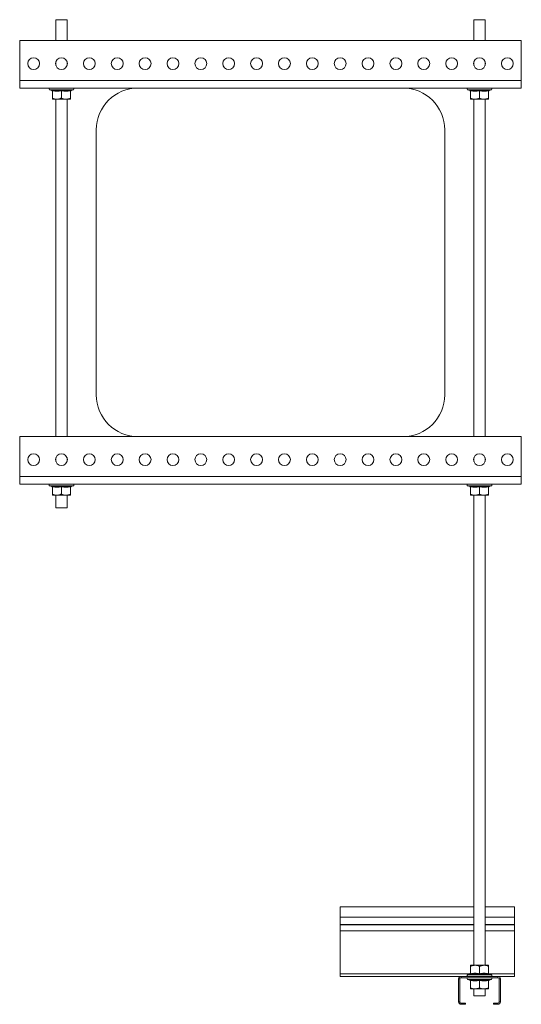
# Model space of a CAD drawing. Header units: millimetres. Extents: x 8 to 1008, y -1753 to -54.
# Tile 6 of 6: x 648 to 1008, y -760 to -54. Entities that reach past the tile are written whole.
import ezdxf

# ---------------------------------------------------------------- set-up
doc = ezdxf.new("R2010")
doc.units = ezdxf.units.MM

msp = doc.modelspace()

# ---------------------------------------------------------------- linework, layer by layer
at = {"color": 7, "linetype": 'Continuous', "lineweight": 15}
for p, q in [((673.99, -53.93), (673.99, -68.93)), ((673.99, -53.93), (681.69, -53.93)), ((681.69, -53.93), (681.99, -53.93)), ((681.99, -68.93), (681.99, -53.93)), ((973.99, -53.93), (973.99, -68.93)), ((981.99, -53.93), (973.99, -53.93)), ((981.99, -68.93), (981.99, -53.93)), ((1007.99, -68.93), (647.99, -68.93)), ((647.99, -68.93), (647.99, -97.43)), ((1007.99, -68.93), (1007.99, -97.43)), ((673.99, -83.99), (673.99, -86.86)), ((681.99, -86.86), (681.99, -83.99)), ((973.99, -83.99), (973.99, -86.86)), ((981.99, -86.86), (981.99, -83.99)), ((1007.99, -97.43), (647.99, -97.43)), ((647.99, -97.43), (647.99, -102.93)), ((1007.99, -97.43), (1007.99, -102.93)), ((732.99, -102.93), (647.99, -102.93)), ((669.45, -104.13), (671.17, -104.75)), ((671.17, -104.73), (671.18, -104.73)), ((671.49, -104.86), (671.49, -110.13)), ((677.99, -104.86), (677.99, -110.13)), ((684.49, -104.86), (684.49, -110.13)), ((684.81, -104.69), (684.81, -104.7)), ((684.83, -104.75), (686.54, -104.13)), ((922.99, -102.93), (732.99, -102.93)), ((1007.99, -102.93), (922.99, -102.93)), ((969.45, -104.13), (971.17, -104.75)), ((971.17, -104.73), (971.18, -104.73)), ((971.49, -104.86), (971.49, -110.13)), ((977.99, -104.86), (977.99, -110.13)), ((984.49, -104.86), (984.49, -110.13)), ((984.81, -104.69), (984.81, -104.7)), ((984.83, -104.75), (986.54, -104.13)), ((671.49, -110.93), (674.74, -110.93)), ((673.99, -110.93), (673.99, -352.93)), ((674.74, -110.93), (681.24, -110.93)), ((684.49, -110.93), (681.24, -110.93)), ((681.99, -352.93), (681.99, -110.93)), ((971.49, -110.93), (974.74, -110.93)), ((973.99, -110.93), (973.99, -352.93)), ((974.74, -110.93), (981.24, -110.93)), ((984.49, -110.93), (981.24, -110.93)), ((981.99, -352.93), (981.99, -110.93)), ((702.99, -132.93), (702.99, -322.93)), ((952.99, -322.93), (952.99, -132.93)), ((647.99, -381.43), (647.99, -352.93)), ((647.99, -352.93), (732.99, -352.93)), ((732.99, -352.93), (922.99, -352.93)), ((922.99, -352.93), (1007.99, -352.93)), ((1007.99, -381.43), (1007.99, -352.93)), ((673.99, -367.99), (673.99, -370.86)), ((681.99, -370.86), (681.99, -367.99)), ((973.99, -367.99), (973.99, -370.86)), ((981.99, -370.86), (981.99, -367.99)), ((647.99, -381.43), (1007.99, -381.43)), ((647.99, -386.93), (647.99, -381.43)), ((647.99, -386.93), (1007.99, -386.93)), ((669.45, -388.13), (671.17, -388.75)), ((684.83, -388.75), (686.54, -388.13)), ((969.45, -388.13), (971.17, -388.75)), ((984.83, -388.75), (986.54, -388.13)), ((1007.99, -386.93), (1007.99, -381.43)), ((671.17, -388.73), (671.18, -388.73)), ((671.49, -388.86), (671.49, -394.13)), ((671.49, -394.93), (674.74, -394.93)), ((673.99, -394.93), (673.99, -403.93)), ((674.74, -394.93), (681.24, -394.93)), ((677.99, -388.86), (677.99, -394.13)), ((684.49, -394.93), (681.24, -394.93)), ((681.99, -403.93), (681.99, -394.93)), ((684.49, -388.86), (684.49, -394.13)), ((684.81, -388.69), (684.81, -388.7)), ((971.17, -388.73), (971.18, -388.73)), ((971.49, -388.86), (971.49, -394.13)), ((971.49, -394.93), (974.74, -394.93)), ((973.99, -394.93), (973.99, -732.03)), ((974.74, -394.93), (981.24, -394.93)), ((977.99, -388.86), (977.99, -394.13)), ((984.49, -394.93), (981.24, -394.93)), ((981.99, -732.03), (981.99, -394.93)), ((984.49, -388.86), (984.49, -394.13)), ((984.81, -388.69), (984.81, -388.7)), ((673.99, -403.93), (681.69, -403.93)), ((681.69, -403.93), (681.99, -403.93)), ((973.99, -690.03), (877.99, -690.03)), ((877.99, -690.03), (877.99, -697.48)), ((1002.99, -690.03), (981.99, -690.03)), ((1002.99, -690.03), (1002.99, -697.48)), ((877.99, -697.48), (877.99, -702.79)), ((1002.99, -697.48), (1002.99, -702.79)), ((877.99, -702.79), (877.99, -703.15)), ((877.99, -703.15), (877.99, -707.29)), ((1002.99, -702.79), (1002.99, -703.15)), ((1002.99, -703.15), (1002.99, -707.29)), ((877.99, -707.29), (877.99, -738.13)), ((1002.99, -707.29), (1002.99, -738.13)), ((974.74, -732.03), (971.49, -732.03)), ((971.49, -738.09), (971.49, -732.83)), ((981.24, -732.03), (974.74, -732.03)), ((977.99, -738.09), (977.99, -732.83)), ((984.49, -732.03), (981.24, -732.03)), ((984.49, -738.09), (984.49, -732.83)), ((877.99, -738.13), (877.99, -740.03)), ((877.99, -740.03), (964.79, -740.03)), ((964.79, -740.03), (964.79, -740.93)), ((991.19, -740.03), (964.79, -740.03)), ((991.19, -740.93), (964.79, -740.93)), ((971.17, -738.2), (969.45, -738.83)), ((971.17, -738.22), (971.18, -738.22)), ((984.81, -738.27), (984.81, -738.25)), ((986.54, -738.83), (984.83, -738.21)), ((991.19, -740.93), (991.19, -740.03)), ((991.19, -740.03), (1002.99, -740.03)), ((1002.99, -738.13), (1002.99, -740.03)), ((963.89, -741.83), (962.99, -741.83)), ((962.99, -741.83), (962.99, -758.23)), ((963.89, -741.83), (963.89, -758.23)), ((969.45, -742.13), (971.17, -742.75)), ((971.17, -742.73), (971.18, -742.73)), ((971.49, -742.86), (971.49, -748.13)), ((977.99, -742.86), (977.99, -748.13)), ((984.49, -742.86), (984.49, -748.13)), ((984.81, -742.69), (984.81, -742.7)), ((984.83, -742.75), (986.54, -742.13)), ((992.99, -741.83), (992.09, -741.83)), ((992.09, -758.23), (992.09, -741.83)), ((992.99, -758.23), (992.99, -741.83)), ((971.49, -748.93), (974.74, -748.93)), ((973.99, -748.93), (973.99, -753.93)), ((981.99, -753.93), (973.99, -753.93)), ((974.74, -748.93), (981.24, -748.93)), ((984.49, -748.93), (981.24, -748.93)), ((981.99, -753.93), (981.99, -748.93)), ((962.99, -758.23), (963.89, -758.23)), ((964.79, -759.13), (964.79, -760.03)), ((964.79, -759.13), (967.99, -759.13)), ((964.79, -760.03), (967.99, -760.03)), ((967.99, -759.13), (967.99, -760.03)), ((987.99, -760.03), (987.99, -759.13)), ((987.99, -759.13), (991.19, -759.13)), ((987.99, -760.03), (991.19, -760.03)), ((991.19, -760.03), (991.19, -759.13)), ((992.09, -758.23), (992.99, -758.23))]:
    msp.add_line(p, q, dxfattribs=at)
at = {"color": 8, "linetype": 'Continuous', "lineweight": 15}
for p, q in [((686.54, -104.13), (669.45, -104.13)), ((986.54, -104.13), (969.45, -104.13)), ((686.54, -388.13), (669.45, -388.13)), ((986.54, -388.13), (969.45, -388.13)), ((877.99, -697.48), (973.99, -697.48)), ((981.99, -697.48), (1002.99, -697.48)), ((877.99, -702.79), (973.99, -702.79)), ((877.99, -703.15), (973.99, -703.15)), ((981.99, -702.79), (1002.99, -702.79)), ((981.99, -703.15), (1002.99, -703.15)), ((877.99, -707.29), (973.99, -707.29)), ((981.99, -707.29), (1002.99, -707.29)), ((877.99, -738.13), (971.31, -738.13)), ((969.45, -738.83), (986.54, -738.83)), ((984.68, -738.13), (1002.99, -738.13)), ((986.54, -742.13), (969.45, -742.13))]:
    msp.add_line(p, q, dxfattribs=at)
at = {"color": 7, "linetype": 'Continuous', "lineweight": 15}
for centre in [(657.99, -85.43), (677.99, -85.43), (697.99, -85.43), (717.99, -85.43), (737.99, -85.43), (757.99, -85.43), (777.99, -85.43), (797.99, -85.43), (817.99, -85.43), (837.99, -85.43), (857.99, -85.43), (877.99, -85.43), (897.99, -85.43), (917.99, -85.43), (937.99, -85.43), (957.99, -85.43), (977.99, -85.43), (997.99, -85.43), (657.99, -369.43), (677.99, -369.43), (697.99, -369.43), (717.99, -369.43), (737.99, -369.43), (757.99, -369.43), (777.99, -369.43), (797.99, -369.43), (817.99, -369.43), (837.99, -369.43), (857.99, -369.43), (877.99, -369.43), (897.99, -369.43), (917.99, -369.43), (937.99, -369.43), (957.99, -369.43), (977.99, -369.43), (997.99, -369.43)]:
    msp.add_circle(centre, 4.25, dxfattribs=at)
for centre, radius, start, end in [((669.66, -103.55), 0.619, 90, 250), ((671.01, -105.2), 0.48, 6.65908, 71.29798), ((684.97, -105.2), 0.48, 107.67491, 173.37119), ((686.32, -103.55), 0.619, 290, 90), ((732.99, -132.93), 30, 90, 180), ((922.99, -132.93), 30, 0, 90), ((969.66, -103.55), 0.619, 90, 250), ((971.01, -105.2), 0.48, 6.65908, 71.29798), ((984.97, -105.2), 0.48, 107.67491, 173.37119), ((986.32, -103.55), 0.619, 290, 90), ((732.99, -322.93), 30, 180, 270), ((922.99, -322.93), 30, 270, 0), ((669.66, -387.55), 0.619, 90, 250), ((686.32, -387.55), 0.619, 290, 90), ((969.66, -387.55), 0.619, 90, 250), ((986.32, -387.55), 0.619, 290, 90), ((671.01, -389.2), 0.48, 6.65908, 71.29798), ((684.97, -389.2), 0.48, 107.67491, 173.37119), ((971.01, -389.2), 0.48, 6.65908, 71.29798), ((984.97, -389.2), 0.48, 107.67491, 173.37119), ((964.79, -741.83), 1.8, 90, 180), ((964.79, -741.83), 0.9, 90, 180), ((969.66, -739.41), 0.619, 110, 270), ((969.66, -741.55), 0.619, 90, 250), ((971.01, -737.75), 0.48, 288.96698, 353.34094), ((984.97, -737.75), 0.48, 186.62885, 252.9045), ((986.32, -739.41), 0.619, 270, 70), ((986.32, -741.55), 0.619, 290, 90), ((991.19, -741.83), 1.8, 0, 90), ((991.19, -741.83), 0.9, 0, 90), ((971.01, -743.2), 0.48, 6.65908, 71.29798), ((984.97, -743.2), 0.48, 107.67491, 173.37119), ((964.79, -758.23), 1.8, 180, 270), ((964.79, -758.23), 0.9, 180, 270), ((991.19, -758.23), 1.8, 270, 0), ((991.19, -758.23), 0.9, 270, 0)]:
    msp.add_arc(centre, radius, start, end, dxfattribs=at)
for points, knots in [([(671.15, -104.36), (671.29, -104.39), (671.57, -104.45), (672.39, -104.6), (673.64, -104.76), (675.21, -104.77), (676.66, -104.62), (677.55, -104.45), (677.99, -104.36)], [0, 0, 0, 0, 0.060425, 0.120868, 0.362781, 0.606921, 0.80296, 1, 1, 1, 1]), ([(671.15, -104.36), (671.16, -104.36), (671.2, -104.38), (671.3, -104.44), (671.4, -104.56), (671.48, -104.7), (671.49, -104.81), (671.49, -104.86)], [0, 0, 0, 0, 0.006853, 0.267585, 0.528633, 0.763832, 1, 1, 1, 1]), ([(677.99, -104.86), (676.93, -105.03), (674.76, -105.38), (672.59, -105.04), (671.49, -104.86)], [0, 0, 0, 0, 0.49217, 1, 1, 1, 1]), ([(677.99, -104.36), (678.13, -104.39), (678.4, -104.45), (679.22, -104.6), (680.46, -104.76), (682.03, -104.77), (683.49, -104.62), (684.38, -104.45), (684.83, -104.36)], [0, 0, 0, 0, 0.060425, 0.120868, 0.362781, 0.606921, 0.80296, 1, 1, 1, 1]), ([(677.99, -104.36), (677.99, -104.36), (677.99, -104.38), (677.99, -104.44), (677.99, -104.56), (677.99, -104.7), (677.99, -104.81), (677.99, -104.86)], [0, 0, 0, 0, 0.0068529, 0.2675854, 0.5286326, 0.7638316, 1, 1, 1, 1]), ([(684.49, -104.86), (683.43, -105.03), (681.26, -105.38), (679.09, -105.04), (677.99, -104.86)], [0, 0, 0, 0, 0.49217, 1, 1, 1, 1]), ([(684.49, -104.86), (684.5, -104.81), (684.51, -104.7), (684.58, -104.56), (684.69, -104.44), (684.78, -104.38), (684.83, -104.36), (684.83, -104.36)], [0, 0, 0, 0, 0.236168, 0.471367, 0.732415, 0.993147, 1, 1, 1, 1]), ([(971.15, -104.36), (971.29, -104.39), (971.57, -104.45), (972.39, -104.6), (973.64, -104.76), (975.21, -104.77), (976.66, -104.62), (977.55, -104.45), (977.99, -104.36)], [0, 0, 0, 0, 0.060425, 0.120868, 0.362781, 0.606921, 0.80296, 1, 1, 1, 1]), ([(971.15, -104.36), (971.16, -104.36), (971.2, -104.38), (971.3, -104.44), (971.4, -104.56), (971.48, -104.7), (971.49, -104.81), (971.49, -104.86)], [0, 0, 0, 0, 0.0068529, 0.2675854, 0.5286326, 0.7638316, 1, 1, 1, 1]), ([(977.99, -104.86), (976.93, -105.03), (974.76, -105.38), (972.59, -105.04), (971.49, -104.86)], [0, 0, 0, 0, 0.49217, 1, 1, 1, 1]), ([(977.99, -104.36), (978.13, -104.39), (978.4, -104.45), (979.22, -104.6), (980.46, -104.76), (982.03, -104.77), (983.49, -104.62), (984.38, -104.45), (984.83, -104.36)], [0, 0, 0, 0, 0.060425, 0.120868, 0.362781, 0.606921, 0.80296, 1, 1, 1, 1]), ([(977.99, -104.36), (977.99, -104.36), (977.99, -104.38), (977.99, -104.44), (977.99, -104.56), (977.99, -104.7), (977.99, -104.81), (977.99, -104.86)], [0, 0, 0, 0, 0.006853, 0.267585, 0.528633, 0.763832, 1, 1, 1, 1]), ([(984.49, -104.86), (983.43, -105.03), (981.26, -105.38), (979.09, -105.04), (977.99, -104.86)], [0, 0, 0, 0, 0.49217, 1, 1, 1, 1]), ([(984.49, -104.86), (984.5, -104.81), (984.51, -104.7), (984.58, -104.56), (984.69, -104.44), (984.78, -104.38), (984.83, -104.36), (984.83, -104.36)], [0, 0, 0, 0, 0.236168, 0.471367, 0.732415, 0.993147, 1, 1, 1, 1]), ([(671.49, -110.13), (671.95, -110.32), (672.87, -110.7), (673.91, -110.89), (674.54, -110.92), (674.68, -110.93), (674.74, -110.93)], [0, 0, 0, 0, 0.434789, 0.879837, 0.939895, 1, 1, 1, 1]), ([(671.49, -110.93), (671.49, -110.92), (671.49, -110.9), (671.49, -110.57), (671.49, -110.16), (671.49, -110.13)], [0, 0, 0, 0, 0.127944, 0.927356, 1, 1, 1, 1]), ([(674.74, -110.93), (675.6, -110.83), (676.71, -110.7), (677.75, -110.23), (677.99, -110.13)], [0, 0, 0, 0, 0.769007, 1, 1, 1, 1]), ([(677.99, -110.13), (678.45, -110.32), (679.37, -110.7), (680.41, -110.89), (681.04, -110.92), (681.18, -110.93), (681.24, -110.93)], [0, 0, 0, 0, 0.434789, 0.879837, 0.939895, 1, 1, 1, 1]), ([(681.24, -110.93), (682.1, -110.83), (683.21, -110.7), (684.25, -110.23), (684.49, -110.13)], [0, 0, 0, 0, 0.769007, 1, 1, 1, 1]), ([(684.49, -110.93), (684.49, -110.92), (684.49, -110.9), (684.49, -110.57), (684.49, -110.16), (684.49, -110.13)], [0, 0, 0, 0, 0.127944, 0.927356, 1, 1, 1, 1]), ([(971.49, -110.13), (971.95, -110.32), (972.87, -110.7), (973.91, -110.89), (974.54, -110.92), (974.68, -110.93), (974.74, -110.93)], [0, 0, 0, 0, 0.434789, 0.879837, 0.939895, 1, 1, 1, 1]), ([(971.49, -110.93), (971.49, -110.92), (971.49, -110.9), (971.49, -110.57), (971.49, -110.16), (971.49, -110.13)], [0, 0, 0, 0, 0.127944, 0.927356, 1, 1, 1, 1]), ([(974.74, -110.93), (975.6, -110.83), (976.71, -110.7), (977.75, -110.23), (977.99, -110.13)], [0, 0, 0, 0, 0.769007, 1, 1, 1, 1]), ([(977.99, -110.13), (978.45, -110.32), (979.37, -110.7), (980.41, -110.89), (981.04, -110.92), (981.18, -110.93), (981.24, -110.93)], [0, 0, 0, 0, 0.434789, 0.879837, 0.939895, 1, 1, 1, 1]), ([(981.24, -110.93), (982.1, -110.83), (983.21, -110.7), (984.25, -110.23), (984.49, -110.13)], [0, 0, 0, 0, 0.7690072, 1, 1, 1, 1]), ([(984.49, -110.93), (984.49, -110.92), (984.49, -110.9), (984.49, -110.57), (984.49, -110.16), (984.49, -110.13)], [0, 0, 0, 0, 0.127944, 0.927356, 1, 1, 1, 1]), ([(671.15, -388.36), (671.29, -388.39), (671.57, -388.45), (672.39, -388.6), (673.64, -388.76), (675.21, -388.77), (676.66, -388.62), (677.55, -388.45), (677.99, -388.36)], [0, 0, 0, 0, 0.060425, 0.120868, 0.362781, 0.606921, 0.80296, 1, 1, 1, 1]), ([(671.15, -388.36), (671.16, -388.36), (671.2, -388.38), (671.3, -388.44), (671.4, -388.56), (671.48, -388.7), (671.49, -388.81), (671.49, -388.86)], [0, 0, 0, 0, 0.006853, 0.267585, 0.528633, 0.763832, 1, 1, 1, 1]), ([(677.99, -388.86), (676.93, -389.03), (674.76, -389.38), (672.59, -389.04), (671.49, -388.86)], [0, 0, 0, 0, 0.49217, 1, 1, 1, 1]), ([(671.49, -394.13), (671.95, -394.32), (672.87, -394.7), (673.91, -394.89), (674.54, -394.92), (674.68, -394.93), (674.74, -394.93)], [0, 0, 0, 0, 0.434789, 0.879837, 0.939895, 1, 1, 1, 1]), ([(671.49, -394.93), (671.49, -394.92), (671.49, -394.9), (671.49, -394.57), (671.49, -394.16), (671.49, -394.13)], [0, 0, 0, 0, 0.127944, 0.927356, 1, 1, 1, 1]), ([(674.74, -394.93), (675.6, -394.83), (676.71, -394.7), (677.75, -394.23), (677.99, -394.13)], [0, 0, 0, 0, 0.769007, 1, 1, 1, 1]), ([(677.99, -388.36), (678.13, -388.39), (678.4, -388.45), (679.22, -388.6), (680.46, -388.76), (682.03, -388.77), (683.49, -388.62), (684.38, -388.45), (684.83, -388.36)], [0, 0, 0, 0, 0.060425, 0.120868, 0.362781, 0.606921, 0.80296, 1, 1, 1, 1]), ([(677.99, -388.36), (677.99, -388.36), (677.99, -388.38), (677.99, -388.44), (677.99, -388.56), (677.99, -388.7), (677.99, -388.81), (677.99, -388.86)], [0, 0, 0, 0, 0.0068529, 0.2675854, 0.5286326, 0.7638316, 1, 1, 1, 1]), ([(684.49, -388.86), (683.43, -389.03), (681.26, -389.38), (679.09, -389.04), (677.99, -388.86)], [0, 0, 0, 0, 0.49217, 1, 1, 1, 1]), ([(677.99, -394.13), (678.45, -394.32), (679.37, -394.7), (680.41, -394.89), (681.04, -394.92), (681.18, -394.93), (681.24, -394.93)], [0, 0, 0, 0, 0.434789, 0.879837, 0.939895, 1, 1, 1, 1]), ([(681.24, -394.93), (682.1, -394.83), (683.21, -394.7), (684.25, -394.23), (684.49, -394.13)], [0, 0, 0, 0, 0.769007, 1, 1, 1, 1]), ([(684.49, -388.86), (684.5, -388.81), (684.51, -388.7), (684.58, -388.56), (684.69, -388.44), (684.78, -388.38), (684.83, -388.36), (684.83, -388.36)], [0, 0, 0, 0, 0.236168, 0.471367, 0.732415, 0.993147, 1, 1, 1, 1]), ([(684.49, -394.93), (684.49, -394.92), (684.49, -394.9), (684.49, -394.57), (684.49, -394.16), (684.49, -394.13)], [0, 0, 0, 0, 0.127944, 0.927356, 1, 1, 1, 1]), ([(971.15, -388.36), (971.29, -388.39), (971.57, -388.45), (972.39, -388.6), (973.64, -388.76), (975.21, -388.77), (976.66, -388.62), (977.55, -388.45), (977.99, -388.36)], [0, 0, 0, 0, 0.060425, 0.120868, 0.362781, 0.606921, 0.80296, 1, 1, 1, 1]), ([(971.15, -388.36), (971.16, -388.36), (971.2, -388.38), (971.3, -388.44), (971.4, -388.56), (971.48, -388.7), (971.49, -388.81), (971.49, -388.86)], [0, 0, 0, 0, 0.006853, 0.267585, 0.528633, 0.763832, 1, 1, 1, 1]), ([(977.99, -388.86), (976.93, -389.03), (974.76, -389.38), (972.59, -389.04), (971.49, -388.86)], [0, 0, 0, 0, 0.49217, 1, 1, 1, 1]), ([(971.49, -394.13), (971.95, -394.32), (972.87, -394.7), (973.91, -394.89), (974.54, -394.92), (974.68, -394.93), (974.74, -394.93)], [0, 0, 0, 0, 0.434789, 0.879837, 0.939895, 1, 1, 1, 1]), ([(971.49, -394.93), (971.49, -394.92), (971.49, -394.9), (971.49, -394.57), (971.49, -394.16), (971.49, -394.13)], [0, 0, 0, 0, 0.127944, 0.927356, 1, 1, 1, 1]), ([(974.74, -394.93), (975.6, -394.83), (976.71, -394.7), (977.75, -394.23), (977.99, -394.13)], [0, 0, 0, 0, 0.769007, 1, 1, 1, 1]), ([(977.99, -388.36), (978.13, -388.39), (978.4, -388.45), (979.22, -388.6), (980.46, -388.76), (982.03, -388.77), (983.49, -388.62), (984.38, -388.45), (984.83, -388.36)], [0, 0, 0, 0, 0.060425, 0.120868, 0.362781, 0.606921, 0.80296, 1, 1, 1, 1]), ([(977.99, -388.36), (977.99, -388.36), (977.99, -388.38), (977.99, -388.44), (977.99, -388.56), (977.99, -388.7), (977.99, -388.81), (977.99, -388.86)], [0, 0, 0, 0, 0.0068529, 0.2675854, 0.5286326, 0.7638316, 1, 1, 1, 1]), ([(984.49, -388.86), (983.43, -389.03), (981.26, -389.38), (979.09, -389.04), (977.99, -388.86)], [0, 0, 0, 0, 0.4921704, 1, 1, 1, 1]), ([(977.99, -394.13), (978.45, -394.32), (979.37, -394.7), (980.41, -394.89), (981.04, -394.92), (981.18, -394.93), (981.24, -394.93)], [0, 0, 0, 0, 0.434789, 0.879837, 0.939895, 1, 1, 1, 1]), ([(981.24, -394.93), (982.1, -394.83), (983.21, -394.7), (984.25, -394.23), (984.49, -394.13)], [0, 0, 0, 0, 0.7690072, 1, 1, 1, 1]), ([(984.49, -388.86), (984.5, -388.81), (984.51, -388.7), (984.58, -388.56), (984.69, -388.44), (984.78, -388.38), (984.83, -388.36), (984.83, -388.36)], [0, 0, 0, 0, 0.236168, 0.471367, 0.732415, 0.993147, 1, 1, 1, 1]), ([(984.49, -394.93), (984.49, -394.92), (984.49, -394.9), (984.49, -394.57), (984.49, -394.16), (984.49, -394.13)], [0, 0, 0, 0, 0.127944, 0.927356, 1, 1, 1, 1]), ([(974.74, -732.03), (973.89, -732.13), (972.77, -732.26), (971.73, -732.72), (971.49, -732.83)], [0, 0, 0, 0, 0.769007, 1, 1, 1, 1]), ([(971.49, -732.83), (971.49, -732.71), (971.49, -732.24), (971.49, -732.12), (971.49, -732.03)], [0, 0, 0, 0, 0.2638982, 1, 1, 1, 1]), ([(977.99, -732.83), (977.54, -732.64), (976.61, -732.25), (975.51, -732.04), (974.88, -732.03), (974.74, -732.03)], [0, 0, 0, 0, 0.4347938, 0.8798477, 1, 1, 1, 1]), ([(981.24, -732.03), (980.39, -732.13), (979.27, -732.26), (978.23, -732.72), (977.99, -732.83)], [0, 0, 0, 0, 0.769007, 1, 1, 1, 1]), ([(984.49, -732.83), (984.04, -732.64), (983.11, -732.25), (982.01, -732.04), (981.38, -732.03), (981.24, -732.03)], [0, 0, 0, 0, 0.434794, 0.879848, 1, 1, 1, 1]), ([(984.49, -732.83), (984.49, -732.71), (984.49, -732.24), (984.49, -732.12), (984.49, -732.03)], [0, 0, 0, 0, 0.263898, 1, 1, 1, 1]), ([(971.15, -738.59), (971.16, -738.59), (971.2, -738.57), (971.3, -738.51), (971.4, -738.4), (971.48, -738.25), (971.49, -738.14), (971.49, -738.09)], [0, 0, 0, 0, 0.0068529, 0.2675854, 0.5286326, 0.7638316, 1, 1, 1, 1]), ([(977.99, -738.59), (977.72, -738.54), (976.36, -738.26), (974.06, -738.08), (972.05, -738.43), (971.15, -738.59)], [0, 0, 0, 0, 0.120964, 0.606826, 1, 1, 1, 1]), ([(971.49, -738.09), (972.56, -737.92), (974.72, -737.58), (976.89, -737.92), (977.99, -738.09)], [0, 0, 0, 0, 0.4921704, 1, 1, 1, 1]), ([(977.99, -738.09), (979.06, -737.92), (981.22, -737.58), (983.39, -737.92), (984.49, -738.09)], [0, 0, 0, 0, 0.49217, 1, 1, 1, 1]), ([(977.99, -738.09), (977.99, -738.14), (977.99, -738.25), (977.99, -738.4), (977.99, -738.51), (977.99, -738.57), (977.99, -738.59), (977.99, -738.59)], [0, 0, 0, 0, 0.236168, 0.471367, 0.732415, 0.993147, 1, 1, 1, 1]), ([(984.83, -738.59), (984.56, -738.54), (983.18, -738.26), (980.86, -738.08), (978.88, -738.43), (977.99, -738.59)], [0, 0, 0, 0, 0.120964, 0.606826, 1, 1, 1, 1]), ([(984.49, -738.09), (984.5, -738.14), (984.51, -738.25), (984.58, -738.4), (984.69, -738.51), (984.78, -738.57), (984.83, -738.59), (984.83, -738.59)], [0, 0, 0, 0, 0.2361684, 0.4713674, 0.7324146, 0.9931471, 1, 1, 1, 1]), ([(971.15, -742.36), (971.29, -742.39), (971.57, -742.45), (972.39, -742.6), (973.64, -742.76), (975.21, -742.77), (976.66, -742.62), (977.55, -742.45), (977.99, -742.36)], [0, 0, 0, 0, 0.060425, 0.120868, 0.362781, 0.606921, 0.80296, 1, 1, 1, 1]), ([(971.15, -742.36), (971.16, -742.36), (971.2, -742.38), (971.3, -742.44), (971.4, -742.56), (971.48, -742.7), (971.49, -742.81), (971.49, -742.86)], [0, 0, 0, 0, 0.006853, 0.267585, 0.528633, 0.763832, 1, 1, 1, 1]), ([(977.99, -742.86), (976.93, -743.03), (974.76, -743.38), (972.59, -743.04), (971.49, -742.86)], [0, 0, 0, 0, 0.49217, 1, 1, 1, 1]), ([(971.49, -748.13), (971.95, -748.32), (972.87, -748.7), (973.91, -748.89), (974.54, -748.92), (974.68, -748.93), (974.74, -748.93)], [0, 0, 0, 0, 0.4347886, 0.8798371, 0.9398946, 1, 1, 1, 1]), ([(971.49, -748.93), (971.49, -748.92), (971.49, -748.9), (971.49, -748.57), (971.49, -748.16), (971.49, -748.13)], [0, 0, 0, 0, 0.127944, 0.927356, 1, 1, 1, 1]), ([(974.74, -748.93), (975.6, -748.83), (976.71, -748.7), (977.75, -748.23), (977.99, -748.13)], [0, 0, 0, 0, 0.769007, 1, 1, 1, 1]), ([(977.99, -742.36), (978.13, -742.39), (978.4, -742.45), (979.22, -742.6), (980.46, -742.76), (982.03, -742.77), (983.49, -742.62), (984.38, -742.45), (984.83, -742.36)], [0, 0, 0, 0, 0.060425, 0.120868, 0.362781, 0.606921, 0.80296, 1, 1, 1, 1]), ([(977.99, -742.36), (977.99, -742.36), (977.99, -742.38), (977.99, -742.44), (977.99, -742.56), (977.99, -742.7), (977.99, -742.81), (977.99, -742.86)], [0, 0, 0, 0, 0.0068529, 0.2675854, 0.5286326, 0.7638316, 1, 1, 1, 1]), ([(984.49, -742.86), (983.43, -743.03), (981.26, -743.38), (979.09, -743.04), (977.99, -742.86)], [0, 0, 0, 0, 0.4921704, 1, 1, 1, 1]), ([(977.99, -748.13), (978.45, -748.32), (979.37, -748.7), (980.41, -748.89), (981.04, -748.92), (981.18, -748.93), (981.24, -748.93)], [0, 0, 0, 0, 0.434789, 0.879837, 0.939895, 1, 1, 1, 1]), ([(981.24, -748.93), (982.1, -748.83), (983.21, -748.7), (984.25, -748.23), (984.49, -748.13)], [0, 0, 0, 0, 0.769007, 1, 1, 1, 1]), ([(984.49, -742.86), (984.5, -742.81), (984.51, -742.7), (984.58, -742.56), (984.69, -742.44), (984.78, -742.38), (984.83, -742.36), (984.83, -742.36)], [0, 0, 0, 0, 0.236168, 0.471367, 0.732415, 0.993147, 1, 1, 1, 1]), ([(984.49, -748.93), (984.49, -748.92), (984.49, -748.9), (984.49, -748.57), (984.49, -748.16), (984.49, -748.13)], [0, 0, 0, 0, 0.127944, 0.927356, 1, 1, 1, 1])]:
    msp.add_open_spline(points, degree=3, knots=knots, dxfattribs=at)
at = {"color": 8, "linetype": 'Continuous', "lineweight": 15}
for points, knots in [([(671.18, -104.73), (671.18, -104.74), (671.18, -104.75), (671.17, -104.62), (671.16, -104.45), (671.15, -104.36)], [0, 0, 0, 0, 0.151407, 0.574623, 1, 1, 1, 1]), ([(684.83, -104.36), (684.83, -104.42), (684.82, -104.66), (684.81, -104.67), (684.81, -104.69)], [0, 0, 0, 0, 0.241916, 1, 1, 1, 1]), ([(971.18, -104.73), (971.18, -104.74), (971.18, -104.75), (971.17, -104.62), (971.16, -104.45), (971.15, -104.36)], [0, 0, 0, 0, 0.151407, 0.574623, 1, 1, 1, 1]), ([(984.83, -104.36), (984.83, -104.42), (984.82, -104.66), (984.81, -104.67), (984.81, -104.69)], [0, 0, 0, 0, 0.241916, 1, 1, 1, 1]), ([(671.18, -388.73), (671.18, -388.74), (671.18, -388.75), (671.17, -388.62), (671.16, -388.45), (671.15, -388.36)], [0, 0, 0, 0, 0.151407, 0.574623, 1, 1, 1, 1]), ([(684.83, -388.36), (684.83, -388.42), (684.82, -388.66), (684.81, -388.67), (684.81, -388.69)], [0, 0, 0, 0, 0.241916, 1, 1, 1, 1]), ([(971.18, -388.73), (971.18, -388.74), (971.18, -388.75), (971.17, -388.62), (971.16, -388.45), (971.15, -388.36)], [0, 0, 0, 0, 0.1514073, 0.5746235, 1, 1, 1, 1]), ([(984.83, -388.36), (984.83, -388.42), (984.82, -388.66), (984.81, -388.67), (984.81, -388.69)], [0, 0, 0, 0, 0.241916, 1, 1, 1, 1]), ([(971.15, -738.59), (971.16, -738.54), (971.17, -738.37), (971.18, -738.21), (971.18, -738.22), (971.17, -738.22)], [0, 0, 0, 0, 0.241732, 0.725567, 1, 1, 1, 1]), ([(984.81, -738.25), (984.81, -738.24), (984.81, -738.15), (984.82, -738.39), (984.83, -738.59)], [0, 0, 0, 0, 0.1509974, 1, 1, 1, 1]), ([(971.18, -742.73), (971.18, -742.74), (971.18, -742.75), (971.17, -742.62), (971.16, -742.45), (971.15, -742.36)], [0, 0, 0, 0, 0.151407, 0.574623, 1, 1, 1, 1]), ([(984.83, -742.36), (984.83, -742.42), (984.82, -742.66), (984.81, -742.67), (984.81, -742.69)], [0, 0, 0, 0, 0.241916, 1, 1, 1, 1])]:
    msp.add_open_spline(points, degree=3, knots=knots, dxfattribs=at)

doc.saveas('drawing.dxf')
